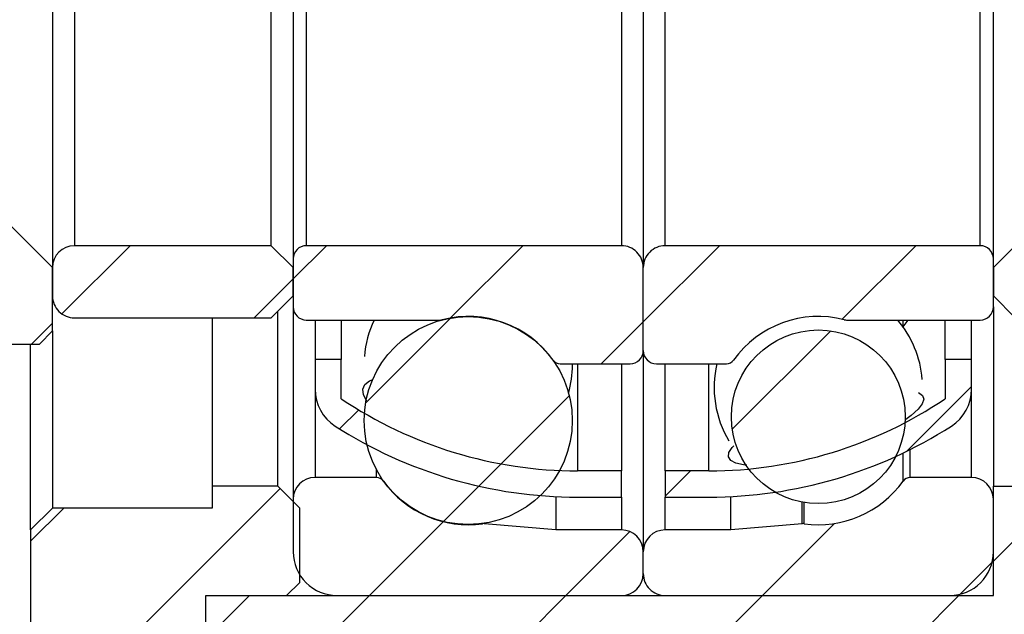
# Model space of a CAD drawing. Header units: millimetres. Extents: x 5 to 293, y 63 to 193.
# Tile 3 of 5: x 109 to 131, y 89 to 103. Entities that reach past the tile are written whole.
import ezdxf

# ---------------------------------------------------------------- set-up
doc = ezdxf.new("R2010")
doc.units = ezdxf.units.MM
doc.layers.add('FORMAT', color=7, linetype='Continuous')
doc.styles.add('SLDTEXTSTYLE0', font='TXT', dxfattribs={"width": 0.75})
doc.dimstyles.new('SLDDIMSTYLE0', dxfattribs={"dimtxt": 3.5, "dimasz": 2.5, "dimexe": 0, "dimexo": 0.0625, "dimgap": 0.875, "dimtad": 1, "dimdec": 1, "dimrnd": 1e-09, "dimzin": 12, "dimdsep": 46, "dimtxsty": 'SLDTEXTSTYLE0', "dimsah": 1, "dimcen": 0.09, "dimadec": 0, "dimazin": 3, "dimtfac": 1, "dimtdec": 1, "dimtofl": 0, "dimtmove": 0, "dimatfit": 3, "dimfxl": 0, "dimfrac": 2, "dimtolj": 1, "dimtzin": 12, "dimarcsym": 0})
doc.dimstyles.new('SLDDIMSTYLE1', dxfattribs={"dimtxt": 3.5, "dimasz": 2.5, "dimexe": 0, "dimexo": 0.0625, "dimgap": 0.875, "dimtad": 1, "dimrnd": 1e-09, "dimzin": 12, "dimdsep": 46, "dimtxsty": 'SLDTEXTSTYLE0', "dimsah": 1, "dimcen": 0.09, "dimadec": 0, "dimazin": 3, "dimtfac": 1, "dimtofl": 0, "dimtmove": 0, "dimatfit": 3, "dimfxl": 0, "dimfrac": 2, "dimtolj": 1, "dimtzin": 12, "dimarcsym": 0})
doc.dimstyles.new('SLDDIMSTYLE5', dxfattribs={"dimtxt": 3.5, "dimasz": 2.5, "dimexe": 0, "dimexo": 0.0625, "dimgap": 0.875, "dimtad": 1, "dimrnd": 1e-09, "dimzin": 12, "dimdsep": 46, "dimtxsty": 'SLDTEXTSTYLE0', "dimsah": 1, "dimcen": 0.09, "dimadec": 0, "dimazin": 3, "dimtfac": 1, "dimtmove": 0, "dimatfit": 0, "dimfxl": 0, "dimfrac": 2, "dimtolj": 1, "dimtzin": 12, "dimarcsym": 0})
pattern_1 = [(45, (0, 0), (-2.245064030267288, 2.245064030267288), [])]

# ---------------------------------------------------------------- blocks, each defined once
blk = doc.blocks.new('_D_10')
at = {"layer": 'FORMAT', "color": 7}
for p, q in [((101.4607831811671, 91.76114236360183), (101.4607831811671, 74.39885589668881)), ((131.0607831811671, 88.86114236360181), (131.0607831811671, 74.39885589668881)), ((131.0607831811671, 75.39885589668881), (101.4607831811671, 75.39885589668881))]:
    blk.add_line(p, q, dxfattribs=at)
for points in [[(101.4607831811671, 75.39885589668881), (103.9607831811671, 75.14885589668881), (103.9607831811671, 75.64885589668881)], [(131.0607831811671, 75.39885589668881), (128.5607831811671, 75.64885589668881), (128.5607831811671, 75.14885589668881)]]:
    blk.add_solid(points, dxfattribs=at)
at = {"layer": 'FORMAT', "color": 7, "insert": (111.4057718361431, 79.91059281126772), "char_height": 3.5, "attachment_point": 1, "style": 'SLDTEXTSTYLE0'}
blk.add_mtext('29.6', dxfattribs=at)
blk = doc.blocks.new('_D_11')
at = {"layer": 'FORMAT', "color": 7}
for p, q in [((131.0607831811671, 88.86114236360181), (131.0607831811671, 74.39885589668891)), ((136.0607831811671, 85.86114236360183), (136.0607831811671, 74.39885589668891)), ((131.0607831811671, 75.39885589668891), (125.5607831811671, 75.39885589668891)), ((131.0607831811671, 75.39885589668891), (136.0607831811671, 75.39885589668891)), ((136.0607831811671, 75.39885589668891), (142.4250836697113, 75.39885589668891))]:
    blk.add_line(p, q, dxfattribs=at)
for points in [[(131.0607831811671, 75.39885589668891), (128.5607831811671, 75.64885589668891), (128.5607831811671, 75.14885589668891)], [(136.0607831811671, 75.39885589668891), (138.5607831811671, 75.14885589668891), (138.5607831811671, 75.64885589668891)]]:
    blk.add_solid(points, dxfattribs=at)
at = {"layer": 'FORMAT', "color": 7, "insert": (139.8389724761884, 79.91059281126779), "char_height": 3.5, "attachment_point": 1, "style": 'SLDTEXTSTYLE0'}
blk.add_mtext('5', dxfattribs=at)
blk = doc.blocks.new('_D_12')
at = {"layer": 'FORMAT', "color": 7}
for p, q in [((131.7607831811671, 109.8611423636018), (145.4101499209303, 109.8611423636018)), ((144.4101499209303, 109.8611423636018), (144.4101499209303, 97.86114236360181)), ((131.7607831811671, 97.86114236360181), (145.4101499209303, 97.86114236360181))]:
    blk.add_line(p, q, dxfattribs=at)
for points in [[(144.4101499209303, 109.8611423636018), (144.1601499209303, 107.3611423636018), (144.6601499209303, 107.3611423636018)], [(144.4101499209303, 97.86114236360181), (144.6601499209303, 100.3611423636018), (144.1601499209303, 100.3611423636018)]]:
    blk.add_solid(points, dxfattribs=at)
at = {"layer": 'FORMAT', "color": 7, "char_height": 3.5, "attachment_point": 1, "rotation": 90.00000000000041, "style": 'SLDTEXTSTYLE0'}
for s, insert in [('12', (139.8449406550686, 102.9062336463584)), ('%%c', (139.8984128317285, 97.62779624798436))]:
    blk.add_mtext(s, dxfattribs=dict(at, insert=insert))

msp = doc.modelspace()

# ---------------------------------------------------------------- hatches: boundary and pattern name
at = {"layer": 'FORMAT', "linetype": 'Continuous', "lineweight": 18}
h = msp.add_hatch(dxfattribs=at)
h.set_pattern_fill('ANSI31', color=256, style=0)
h.set_pattern_definition(pattern_1)
h.paths.add_polyline_path([(101.4607831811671, 92.76114236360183), (101.7607831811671, 92.46114236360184), (108.2607831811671, 92.46114236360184), (108.5607831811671, 92.76114236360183), (108.5607831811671, 95.61114236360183), (109.2607831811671, 95.61114236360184), (109.5607831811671, 95.91114236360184), (109.5607831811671, 97.36114236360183), (108.5607831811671, 98.36114236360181), (102.4607831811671, 98.36114236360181), (101.4607831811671, 97.36114236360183)], flags=0)
h = msp.add_hatch(dxfattribs=at)
h.set_pattern_fill('ANSI31', color=256, style=0)
h.set_pattern_definition(pattern_1)
edge = h.paths.add_edge_path(flags=0)
edge.add_line((115.0607831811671, 97.36114236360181), (114.5607831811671, 97.86114236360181))
edge.add_line((114.5607831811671, 97.86114236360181), (110.0607831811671, 97.86114236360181))
edge.add_arc((110.0607831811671, 97.36114236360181), 0.5, 90, 180)
edge.add_line((109.5607831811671, 97.36114236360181), (109.5607831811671, 96.71114236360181))
edge.add_arc((110.0607831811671, 96.71114236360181), 0.5, 180, 270.0000000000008)
edge.add_line((110.0607831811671, 96.21114236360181), (114.5607831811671, 96.21114236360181))
edge.add_line((114.5607831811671, 96.21114236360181), (115.0607831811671, 96.71114236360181))
edge.add_line((115.0607831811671, 96.71114236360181), (115.0607831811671, 97.36114236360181))
h = msp.add_hatch(dxfattribs=at)
h.set_pattern_fill('ANSI31', color=256, style=0)
h.set_pattern_definition(pattern_1)
edge = h.paths.add_edge_path(flags=0)
edge.add_line((122.5607831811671, 97.86114236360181), (115.3607831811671, 97.86114236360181))
edge.add_arc((115.3607831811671, 97.56114236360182), 0.3000000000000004, 90, 180)
edge.add_line((115.0607831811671, 97.56114236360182), (115.0607831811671, 96.46114236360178))
edge.add_arc((115.3607831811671, 96.46114236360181), 0.2999999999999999, 180.0000000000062, 270.0000000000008)
edge.add_line((115.3607831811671, 96.16114236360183), (118.4182479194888, 96.1611423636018))
edge.add_arc((118.4182479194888, 96.36114236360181), 0.1999999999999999, 270.0000000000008, 284.4138534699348)
edge.add_arc((119.0607831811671, 93.86114236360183), 2.38125, 35.52891968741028, 104.4138534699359, ccw=False)
edge.add_arc((121.1614620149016, 95.36114236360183), 0.2000000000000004, 215.528919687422, 270.0000000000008)
edge.add_line((121.1614620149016, 95.16114236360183), (122.7607831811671, 95.1611423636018))
edge.add_arc((122.7607831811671, 95.46114236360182), 0.3000000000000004, 270.0000000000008, 360.0000000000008)
edge.add_line((123.0607831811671, 95.46114236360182), (123.0607831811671, 97.3611423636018))
edge.add_arc((122.5607831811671, 97.36114236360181), 0.5000000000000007, 359.9999999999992, 449.9999999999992)
h = msp.add_hatch(dxfattribs=at)
h.set_pattern_fill('ANSI31', color=256, style=0)
h.set_pattern_definition(pattern_1)
edge = h.paths.add_edge_path(flags=0)
edge.add_line((131.0607831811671, 96.46114236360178), (131.0607831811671, 97.56114236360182))
edge.add_arc((130.7607831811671, 97.56114236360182), 0.3000000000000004, 0, 90)
edge.add_line((130.7607831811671, 97.86114236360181), (123.5607831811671, 97.86114236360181))
edge.add_arc((123.5607831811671, 97.36114236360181), 0.5000000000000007, 90, 180.0000000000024)
edge.add_line((123.0607831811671, 97.3611423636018), (123.0607831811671, 95.46114236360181))
edge.add_arc((123.3607831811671, 95.46114236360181), 0.3000000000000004, 180, 269.9999999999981)
edge.add_line((123.3607831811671, 95.1611423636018), (124.9601043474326, 95.16114236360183))
edge.add_arc((124.9601043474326, 95.36114236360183), 0.2000000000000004, 270.0000000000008, 324.4710803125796)
edge.add_arc((127.0607831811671, 93.86114236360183), 2.38125, 75.58614653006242, 144.471080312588, ccw=False)
edge.add_arc((127.7033184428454, 96.36114236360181), 0.1999999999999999, 255.5861465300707, 270.0000000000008)
edge.add_line((127.7033184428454, 96.1611423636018), (130.7607831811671, 96.16114236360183))
edge.add_arc((130.7607831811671, 96.46114236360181), 0.2999999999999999, 270.0000000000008, 359.9999999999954)
h = msp.add_hatch(dxfattribs=at)
h.set_pattern_fill('ANSI31', color=256, style=0)
h.set_pattern_definition(pattern_1)
edge = h.paths.add_edge_path(flags=0)
edge.add_line((131.5607831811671, 97.86114236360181), (131.0607831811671, 97.36114236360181))
edge.add_line((131.0607831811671, 97.36114236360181), (131.0607831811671, 96.71114236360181))
edge.add_line((131.0607831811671, 96.71114236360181), (131.5607831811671, 96.21114236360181))
edge.add_line((131.5607831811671, 96.21114236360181), (136.0607831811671, 96.21114236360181))
edge.add_arc((136.0607831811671, 96.71114236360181), 0.5, 270.0000000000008, 360.0000000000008)
edge.add_line((136.5607831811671, 96.71114236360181), (136.5607831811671, 97.36114236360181))
edge.add_arc((136.0607831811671, 97.36114236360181), 0.5, 0, 90)
edge.add_line((136.0607831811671, 97.86114236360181), (131.5607831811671, 97.86114236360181))
h = msp.add_hatch(dxfattribs=at)
h.set_pattern_fill('ANSI31', color=256, style=0)
h.set_pattern_definition(pattern_1)
edge = h.paths.add_edge_path(flags=0)
edge.add_arc((119.0607831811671, 93.86202836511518), 2.377526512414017, 0, 360)
h = msp.add_hatch(dxfattribs=at)
h.set_pattern_fill('ANSI31', color=256, style=0)
h.set_pattern_definition(pattern_1)
edge = h.paths.add_edge_path(flags=0)
edge.add_arc((127.0607831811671, 93.9478760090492), 1.985749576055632, 0, 360)
h = msp.add_hatch(dxfattribs=at)
h.set_pattern_fill('ANSI31', color=256, style=0)
h.set_pattern_definition(pattern_1)
edge = h.paths.add_edge_path(flags=0)
edge.add_line((122.5607831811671, 92.11114236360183), (122.5607831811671, 92.71114236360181))
edge.add_line((122.5607831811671, 92.71114236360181), (121.5607831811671, 92.71114236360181))
edge.add_arc((121.5607831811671, 102.3725059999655), 9.661363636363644, 236.0183534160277, 270, ccw=False)
edge.add_line((116.1607831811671, 94.36114236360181), (116.1607831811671, 95.26114236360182))
edge.add_line((116.1607831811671, 95.26114236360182), (115.5607831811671, 95.26114236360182))
edge.add_line((115.5607831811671, 95.26114236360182), (115.5607831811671, 94.57681126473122))
edge.add_arc((116.5607831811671, 94.57681126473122), 0.9999999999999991, 180, 237.324713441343)
edge.add_arc((121.5607831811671, 102.3725059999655), 10.26136363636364, 237.324713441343, 270.0000000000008)
edge.add_line((121.5607831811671, 92.11114236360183), (122.5607831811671, 92.11114236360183))
h = msp.add_hatch(dxfattribs=at)
h.set_pattern_fill('ANSI31', color=256, style=0)
h.set_pattern_definition(pattern_1)
edge = h.paths.add_edge_path(flags=0)
edge.add_arc((124.5607831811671, 102.3725059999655), 9.661363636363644, 270, 303.98164658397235, ccw=False)
edge.add_line((124.5607831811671, 92.71114236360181), (123.5607831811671, 92.71114236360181))
edge.add_line((123.5607831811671, 92.71114236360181), (123.5607831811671, 92.11114236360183))
edge.add_line((123.5607831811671, 92.11114236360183), (124.5607831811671, 92.11114236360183))
edge.add_arc((124.5607831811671, 102.3725059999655), 10.26136363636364, 270.0000000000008, 302.6752865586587)
edge.add_arc((129.5607831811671, 94.57681126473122), 0.9999999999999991, 302.6752865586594, 360.0000000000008)
edge.add_line((130.5607831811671, 94.57681126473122), (130.5607831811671, 95.26114236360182))
edge.add_line((130.5607831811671, 95.26114236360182), (129.9607831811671, 95.26114236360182))
edge.add_line((129.9607831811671, 95.26114236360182), (129.9607831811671, 94.36114236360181))
h = msp.add_hatch(dxfattribs=at)
h.set_pattern_fill('ANSI31', color=256, style=0)
h.set_pattern_definition(pattern_1)
edge = h.paths.add_edge_path(flags=0)
edge.add_line((116.0607831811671, 89.86114236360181), (122.5607831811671, 89.86114236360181))
edge.add_arc((122.5607831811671, 90.36114236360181), 0.4999999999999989, 270.0000000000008, 360.0000000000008)
edge.add_line((123.0607831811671, 90.36114236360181), (123.0607831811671, 90.86114236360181))
edge.add_arc((122.5607831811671, 90.86114236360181), 0.5000000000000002, 0, 89.99999999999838)
edge.add_line((122.5607831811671, 91.36114236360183), (121.0607831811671, 91.36114236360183))
edge.add_line((121.0607831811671, 91.36114236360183), (119.4326694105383, 91.50358386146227))
edge.add_arc((119.4152382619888, 91.30434492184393), 0.2000000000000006, 85.00000000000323, 97.89274711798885)
edge.add_arc((119.0607831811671, 93.86114236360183), 2.38125, 215.5289196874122, 277.89274711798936, ccw=False)
edge.add_arc((116.9601043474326, 92.36114236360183), 0.1999999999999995, 35.52891968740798, 90)
edge.add_line((116.9601043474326, 92.56114236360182), (115.5607831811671, 92.56114236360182))
edge.add_arc((115.5607831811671, 92.06114236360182), 0.5000000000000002, 90, 180)
edge.add_line((115.0607831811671, 92.06114236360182), (115.0607831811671, 90.86114236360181))
edge.add_arc((116.0607831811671, 90.86114236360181), 0.9999999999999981, 180, 270.0000000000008)
h = msp.add_hatch(dxfattribs=at)
h.set_pattern_fill('ANSI31', color=256, style=0)
h.set_pattern_definition(pattern_1)
edge = h.paths.add_edge_path(flags=0)
edge.add_line((123.0607831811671, 90.86114236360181), (123.0607831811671, 90.36114236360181))
edge.add_arc((123.5607831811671, 90.36114236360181), 0.4999999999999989, 180, 270.0000000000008)
edge.add_line((123.5607831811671, 89.86114236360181), (130.0607831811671, 89.86114236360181))
edge.add_arc((130.0607831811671, 90.86114236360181), 0.9999999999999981, 270.0000000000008, 360.0000000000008)
edge.add_line((131.0607831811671, 90.86114236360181), (131.0607831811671, 92.06114236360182))
edge.add_arc((130.5607831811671, 92.06114236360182), 0.5000000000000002, 0, 90)
edge.add_line((130.5607831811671, 92.56114236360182), (129.1614620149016, 92.56114236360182))
edge.add_arc((129.1614620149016, 92.36114236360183), 0.1999999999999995, 90, 144.4710803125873)
edge.add_arc((127.0607831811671, 93.86114236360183), 2.38125, 262.1072528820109, 324.47108031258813, ccw=False)
edge.add_arc((126.7063281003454, 91.30434492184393), 0.2000000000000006, 82.10725288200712, 94.99999999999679)
edge.add_line((126.6888969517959, 91.50358386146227), (125.0607831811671, 91.36114236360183))
edge.add_line((125.0607831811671, 91.36114236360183), (123.5607831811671, 91.36114236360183))
edge.add_arc((123.5607831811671, 90.86114236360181), 0.5000000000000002, 90, 180)
h = msp.add_hatch(dxfattribs=at)
h.set_pattern_fill('ANSI31', color=256, style=0)
h.set_pattern_definition(pattern_1)
h.paths.add_polyline_path([(112.7607831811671, 84.36114236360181), (113.0607831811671, 84.66114236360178), (113.0607831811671, 89.86114236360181), (114.9107831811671, 89.86114236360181), (115.2107831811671, 90.16114236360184), (115.2107831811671, 91.86114236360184), (114.7107831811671, 92.36114236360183), (113.2107831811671, 92.36114236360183), (113.2107831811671, 91.86114236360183), (109.5607831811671, 91.86114236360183), (109.0607831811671, 91.36114236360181), (109.0607831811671, 84.66114236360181), (109.3607831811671, 84.36114236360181)], flags=0)
h = msp.add_hatch(dxfattribs=at)
h.set_pattern_fill('ANSI31', color=256, style=0)
h.set_pattern_definition(pattern_1)
h.paths.add_polyline_path([(112.7607831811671, 84.36114236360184), (113.0607831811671, 84.66114236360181), (113.0607831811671, 89.86114236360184), (114.9107831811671, 89.86114236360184), (115.2107831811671, 90.16114236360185), (115.2107831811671, 91.86114236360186), (114.7107831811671, 92.36114236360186), (113.2107831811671, 92.36114236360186), (113.2107831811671, 91.86114236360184), (109.5607831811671, 91.86114236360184), (109.0607831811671, 91.36114236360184), (109.0607831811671, 84.66114236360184), (109.3607831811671, 84.36114236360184)], flags=0)
h = msp.add_hatch(dxfattribs=at)
h.set_pattern_fill('ANSI31', color=256, style=0)
h.set_pattern_definition(pattern_1)
h.paths.add_polyline_path([(114.0607831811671, 89.86114236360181), (113.0607831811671, 88.86114236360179), (113.0607831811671, 84.86114236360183), (113.5607831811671, 84.36114236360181), (118.5607831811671, 84.36114236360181), (119.0607831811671, 84.86114236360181), (119.0607831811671, 85.86114236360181), (135.0607831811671, 85.86114236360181), (136.0607831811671, 86.86114236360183), (136.0607831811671, 91.36114236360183), (135.5607831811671, 91.86114236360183), (132.0607831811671, 91.86114236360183), (132.0607831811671, 92.36114236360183), (131.0607831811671, 92.36114236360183), (131.0607831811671, 89.86114236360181)], flags=0)

# ---------------------------------------------------------------- linework, layer by layer
at = {"color": 7, "linetype": 'Continuous', "lineweight": 25}
for p, q in [((109.5607831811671, 110.3611423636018), (109.5607831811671, 97.36114236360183)), ((123.0607831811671, 110.3611423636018), (123.0607831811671, 97.3611423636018)), ((115.0607831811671, 110.1611423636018), (115.0607831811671, 97.56114236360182)), ((131.0607831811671, 97.56114236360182), (131.0607831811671, 110.1611423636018)), ((110.0607831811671, 109.8611423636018), (110.0607831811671, 97.86114236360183)), ((114.5607831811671, 97.86114236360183), (114.5607831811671, 109.8611423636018)), ((115.3607831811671, 109.8611423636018), (115.3607831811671, 97.86114236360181)), ((122.5607831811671, 109.8611423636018), (122.5607831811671, 97.86114236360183)), ((123.5607831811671, 97.86114236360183), (123.5607831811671, 109.8611423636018)), ((130.7607831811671, 97.86114236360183), (130.7607831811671, 109.8611423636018)), ((108.5607831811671, 98.36114236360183), (109.5607831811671, 97.36114236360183)), ((114.5607831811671, 97.86114236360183), (110.0607831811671, 97.86114236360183)), ((114.5607831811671, 97.86114236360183), (115.0607831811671, 97.36114236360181)), ((122.5607831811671, 97.86114236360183), (115.3607831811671, 97.86114236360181)), ((130.7607831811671, 97.86114236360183), (123.5607831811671, 97.86114236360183)), ((131.0607831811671, 97.36114236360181), (131.5607831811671, 97.86114236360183)), ((115.0607831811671, 97.56114236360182), (115.0607831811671, 96.4611423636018)), ((131.0607831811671, 96.4611423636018), (131.0607831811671, 97.56114236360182)), ((109.5607831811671, 95.91114236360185), (109.5607831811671, 97.36114236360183)), ((109.5607831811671, 97.36114236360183), (109.5607831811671, 96.71114236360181)), ((115.0607831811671, 96.71114236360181), (115.0607831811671, 97.36114236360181)), ((123.0607831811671, 95.46114236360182), (123.0607831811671, 97.3611423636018)), ((131.0607831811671, 97.36114236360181), (131.0607831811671, 96.71114236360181)), ((115.0607831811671, 96.71114236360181), (114.5607831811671, 96.21114236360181)), ((131.5607831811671, 96.21114236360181), (131.0607831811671, 96.71114236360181)), ((114.7107831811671, 92.36114236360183), (114.7107831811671, 96.36114236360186)), ((115.0607831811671, 96.4611423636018), (115.0607831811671, 92.06114236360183)), ((131.0607831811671, 96.4611423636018), (131.0607831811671, 92.36114236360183)), ((110.0607831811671, 96.21114236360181), (114.5607831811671, 96.21114236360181)), ((113.2107831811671, 96.21114236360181), (113.2107831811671, 92.36114236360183)), ((115.3607831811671, 96.16114236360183), (118.4182479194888, 96.1611423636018)), ((115.5607831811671, 96.16114236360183), (115.5607831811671, 95.26114236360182)), ((116.1607831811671, 96.16114236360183), (116.1607831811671, 95.26114236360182)), ((127.7033184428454, 96.1611423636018), (130.7607831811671, 96.16114236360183)), ((129.9607831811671, 95.26114236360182), (129.9607831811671, 96.16114236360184)), ((130.5607831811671, 95.26114236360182), (130.5607831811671, 96.16114236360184)), ((109.5607831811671, 95.91114236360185), (109.2607831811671, 95.61114236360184)), ((109.5607831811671, 95.91114236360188), (109.5607831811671, 91.86114236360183)), ((108.5607831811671, 95.61114236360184), (109.2607831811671, 95.61114236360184)), ((109.0607831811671, 91.36114236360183), (109.0607831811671, 95.61114236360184)), ((123.0607831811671, 95.46114236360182), (123.0607831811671, 90.86114236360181)), ((115.5607831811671, 95.26114236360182), (115.5607831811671, 94.57681126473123)), ((116.1607831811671, 95.26114236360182), (115.5607831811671, 95.26114236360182)), ((116.1607831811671, 94.36114236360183), (116.1607831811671, 95.26114236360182)), ((130.5607831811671, 95.26114236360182), (129.9607831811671, 95.26114236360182)), ((129.9607831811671, 95.26114236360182), (129.9607831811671, 94.36114236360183)), ((130.5607831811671, 94.57681126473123), (130.5607831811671, 95.26114236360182)), ((121.1614620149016, 95.16114236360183), (122.7607831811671, 95.16114236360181)), ((121.4420331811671, 95.13509879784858), (121.4418907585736, 95.16114236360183)), ((122.5607831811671, 95.16114236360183), (122.5607831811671, 92.71114236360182)), ((123.3607831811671, 95.1611423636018), (124.9601043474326, 95.16114236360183)), ((123.5607831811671, 92.71114236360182), (123.5607831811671, 95.16114236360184)), ((128.8037543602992, 92.99642824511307), (128.8544191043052, 93.05262004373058)), ((122.5607831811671, 92.71114236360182), (121.5607831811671, 92.71114236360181)), ((122.5607831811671, 92.11114236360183), (122.5607831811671, 92.71114236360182)), ((123.5607831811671, 92.71114236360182), (123.5607831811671, 92.11114236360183)), ((124.5607831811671, 92.71114236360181), (123.5607831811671, 92.71114236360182)), ((116.9601043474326, 92.56114236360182), (115.5607831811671, 92.56114236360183)), ((130.5607831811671, 92.56114236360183), (129.1614620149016, 92.56114236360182)), ((113.2107831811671, 92.36114236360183), (113.2107831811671, 91.86114236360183)), ((114.7107831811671, 92.36114236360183), (113.2107831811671, 92.36114236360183)), ((114.7107831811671, 92.36114236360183), (115.2107831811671, 91.86114236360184)), ((131.0607831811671, 89.86114236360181), (131.0607831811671, 92.36114236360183)), ((131.0607831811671, 92.36114236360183), (132.0607831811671, 92.36114236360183)), ((115.0607831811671, 92.06114236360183), (115.0607831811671, 90.86114236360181)), ((121.0607831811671, 92.12333121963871), (121.0607831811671, 91.36114236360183)), ((121.5607831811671, 92.11114236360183), (122.5607831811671, 92.11114236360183)), ((123.5607831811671, 92.11114236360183), (124.5607831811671, 92.11114236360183)), ((125.0607831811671, 91.36114236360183), (125.0607831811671, 92.12333121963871)), ((131.0607831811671, 90.86114236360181), (131.0607831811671, 92.06114236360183)), ((109.0607831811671, 91.36114236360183), (109.5607831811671, 91.86114236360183)), ((113.2107831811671, 91.86114236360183), (109.5607831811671, 91.86114236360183)), ((115.2107831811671, 90.16114236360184), (115.2107831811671, 91.86114236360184)), ((109.0607831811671, 91.36114236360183), (109.0607831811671, 84.66114236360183)), ((121.0607831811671, 91.36114236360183), (119.4326694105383, 91.50358386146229)), ((122.5607831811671, 91.36114236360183), (121.0607831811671, 91.36114236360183)), ((125.0607831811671, 91.36114236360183), (123.5607831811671, 91.36114236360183)), ((126.6888969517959, 91.50358386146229), (125.0607831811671, 91.36114236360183)), ((123.0607831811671, 90.36114236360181), (123.0607831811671, 90.86114236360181)), ((115.2107831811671, 90.16114236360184), (114.9107831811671, 89.86114236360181)), ((113.0607831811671, 89.86114236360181), (114.9107831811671, 89.86114236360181)), ((113.0607831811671, 84.6611423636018), (113.0607831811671, 89.86114236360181)), ((113.0607831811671, 88.8611423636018), (114.0607831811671, 89.86114236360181)), ((114.0607831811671, 89.86114236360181), (131.0607831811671, 89.86114236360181)), ((116.0607831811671, 89.86114236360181), (122.5607831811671, 89.86114236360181)), ((123.5607831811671, 89.86114236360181), (130.0607831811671, 89.86114236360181))]:
    msp.add_line(p, q, dxfattribs=at)
at = {"color": 8, "linetype": 'Continuous', "lineweight": 25}
for p, q in [((128.9986975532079, 96.00267367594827), (128.9986975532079, 96.16114236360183)), ((121.5607831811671, 95.16114236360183), (121.5607831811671, 92.71114236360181)), ((124.5607831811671, 92.71114236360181), (124.5607831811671, 95.16114236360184)), ((115.5607831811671, 94.57681126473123), (115.5607831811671, 92.56114236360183)), ((130.5607831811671, 92.56114236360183), (130.5607831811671, 94.57681126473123)), ((129.1614620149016, 92.56114236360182), (129.1614620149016, 93.20030136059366)), ((128.9986975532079, 92.47736512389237), (128.9986975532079, 93.12045218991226)), ((116.9601043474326, 92.74857394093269), (116.9601043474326, 92.56114236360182)), ((117.1228688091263, 92.48466849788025), (117.1228688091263, 92.47736512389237)), ((122.5607831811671, 92.11114236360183), (122.5607831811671, 91.36114236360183)), ((123.5607831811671, 91.36114236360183), (123.5607831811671, 92.11114236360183)), ((126.6888969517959, 91.50358386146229), (126.6888969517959, 91.99726020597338)), ((126.7337919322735, 91.5024502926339), (126.7337919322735, 91.98923410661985)), ((119.3877744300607, 91.50709544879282), (119.3877744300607, 91.5024502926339)), ((119.4326694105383, 91.51376667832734), (119.4326694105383, 91.50358386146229))]:
    msp.add_line(p, q, dxfattribs=at)
at = {"color": 7, "linetype": 'Continuous', "lineweight": 25, "flags": 128}
for points in [[(129.1066993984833, 96.16114236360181), (128.9947127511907, 96.00614822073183), (128.9821101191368, 95.99305100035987)], [(116.7452022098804, 94.3071909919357), (116.6688000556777, 94.44859099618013), (116.6518431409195, 94.57880888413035), (116.6968871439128, 94.68473500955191), (116.8052919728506, 94.7695732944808), (116.865247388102, 94.79055761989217)], [(129.3480878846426, 94.50272544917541), (129.3519703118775, 94.50169306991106), (129.443418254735, 94.43674312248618), (129.4714781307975, 94.35115493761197), (129.4370018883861, 94.24235721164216), (129.3428342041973, 94.119596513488), (129.1861456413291, 93.97967837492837), (129.061544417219, 93.88877087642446), (129.0437449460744, 93.87729546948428)], [(125.4291909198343, 92.84232647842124), (125.35167345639, 92.84837446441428), (125.1743185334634, 92.89022721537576), (125.061031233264, 92.95210009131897), (125.007852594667, 93.03564954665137), (125.0192033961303, 93.13323602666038), (125.0950149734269, 93.24802571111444), (125.1302299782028, 93.28028507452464)]]:
    msp.add_lwpolyline(points, dxfattribs=at)
at = {"color": 7, "linetype": 'Continuous', "lineweight": 25}
for centre, radius in [((119.0607831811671, 93.86202836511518), 2.377526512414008), ((127.0607831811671, 93.9478760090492), 1.985749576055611)]:
    msp.add_circle(centre, radius, dxfattribs=at)
for centre, radius, start, end in [((110.0607831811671, 97.36114236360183), 0.5, 90, 179.9999999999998), ((115.3607831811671, 97.56114236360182), 0.2999999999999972, 90, 179.9999999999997), ((122.5607831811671, 97.36114236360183), 0.5000000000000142, 359.9999999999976, 89.99999999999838), ((123.5607831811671, 97.36114236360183), 0.5, 90, 180.0000000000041), ((130.7607831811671, 97.56114236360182), 0.3000000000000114, 0, 90), ((110.0607831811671, 96.71114236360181), 0.5, 180, 270.0000000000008), ((115.3607831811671, 96.46114236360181), 0.2999999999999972, 180.0000000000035, 270.0000000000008), ((130.7607831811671, 96.46114236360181), 0.2999999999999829, 270.0000000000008, 359.9999999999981), ((119.0607831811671, 95.13509879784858), 2.381250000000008, 154.4762981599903, 175.3185208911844), ((118.4182479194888, 96.36114236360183), 0.2000000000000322, 270.0000000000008, 284.4138534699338), ((119.0607831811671, 93.86114236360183), 2.381249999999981, 35.52891968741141, 104.4138534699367), ((127.0607831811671, 93.86114236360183), 2.381249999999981, 75.58614653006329, 144.4710803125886), ((127.7033184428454, 96.36114236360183), 0.2000000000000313, 255.5861465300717, 270.0000000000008), ((127.0607831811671, 94.61889643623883), 2.381250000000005, 4.426864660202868, 40.36558269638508), ((122.7607831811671, 95.46114236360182), 0.3000000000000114, 270.0000000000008, 6.785183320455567e-13), ((123.3607831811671, 95.46114236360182), 0.3000000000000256, 179.9999999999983, 269.9999999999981), ((121.1614620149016, 95.36114236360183), 0.2000000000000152, 215.5289196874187, 270.0000000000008), ((124.9601043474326, 95.36114236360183), 0.2000000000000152, 270.0000000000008, 324.4710803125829), ((119.0607831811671, 95.13509879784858), 2.381250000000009, 344.3218143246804, 2.137065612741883e-13), ((127.0607831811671, 94.61889643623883), 2.381250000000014, 166.8374288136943, 210.876840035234), ((116.5607831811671, 94.57681126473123), 1, 179.9999999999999, 237.324713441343), ((129.5607831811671, 94.57681126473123), 1.00000000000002, 302.6752865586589, 0), ((121.5607831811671, 102.3725059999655), 9.661363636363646, 236.0183534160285, 270.0000000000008), ((124.5607831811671, 102.3725059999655), 9.661363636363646, 270.0000000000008, 303.9816465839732), ((121.5607831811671, 102.3725059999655), 10.26136363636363, 237.3247134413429, 270.0000000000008), ((124.5607831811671, 102.3725059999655), 10.26136363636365, 270.0000000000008, 302.6752865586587), ((115.5607831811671, 92.06114236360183), 0.5, 90, 179.9999999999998), ((116.9601043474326, 92.36114236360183), 0.1999999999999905, 35.52891968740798, 90), ((119.0607831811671, 93.86114236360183), 2.381250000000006, 215.5289196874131, 277.8927471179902), ((127.0607831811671, 93.86114236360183), 2.381250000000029, 262.1072528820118, 324.471080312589), ((129.1614620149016, 92.36114236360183), 0.1999999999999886, 90, 144.4710803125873), ((130.5607831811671, 92.06114236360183), 0.5, 0, 90), ((119.4152382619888, 91.30434492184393), 0.2000000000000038, 85.00000000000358, 97.89274711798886), ((122.5607831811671, 90.86114236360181), 0.5000000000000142, 0, 89.99999999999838), ((123.5607831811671, 90.86114236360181), 0.5000000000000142, 90, 180), ((126.7063281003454, 91.30434492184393), 0.200000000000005, 82.10725288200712, 94.99999999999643), ((116.0607831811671, 90.86114236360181), 1, 180, 270.0000000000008), ((130.0607831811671, 90.86114236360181), 1, 270.0000000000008, 0), ((122.5607831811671, 90.36114236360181), 0.5000000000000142, 270.0000000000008, 0), ((123.5607831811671, 90.36114236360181), 0.5, 179.9999999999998, 270.0000000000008)]:
    msp.add_arc(centre, radius, start, end, dxfattribs=at)

# ---------------------------------------------------------------- dimensions: what is measured, and where the dimension line sits
at = {"layer": 'FORMAT', "color": 7}
dim = msp.add_linear_dim(base=(144.4101499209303, 97.86114236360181), p1=(130.7607831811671, 109.8611423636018), p2=(130.7607831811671, 97.86114236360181), angle=90.0000000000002, text='%%c<>', dimstyle='SLDDIMSTYLE1', dxfattribs=at)
dim.commit()
dim.dimension.update_dxf_attribs({"geometry": '_D_12', "text_midpoint": (144.4101499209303, 102.8531263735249), "dimtype": 160})
for base, p2, dimstyle, picture, middle in [((101.4607831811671, 75.39885589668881), (101.4607831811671, 92.76114236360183), 'SLDDIMSTYLE0', '_D_10', (115.9314663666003, 75.39885589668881)), ((136.0607831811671, 75.3988558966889), (136.0607831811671, 86.86114236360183), 'SLDDIMSTYLE5', '_D_11', (141.1320280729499, 75.3988558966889))]:
    dim = msp.add_linear_dim(base=base, p1=(131.0607831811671, 89.86114236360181), p2=p2, dimstyle=dimstyle, dxfattribs=at)
    dim.commit()
    dim.dimension.update_dxf_attribs({"geometry": picture, "text_midpoint": middle, "dimtype": 160})

doc.saveas('drawing.dxf')
